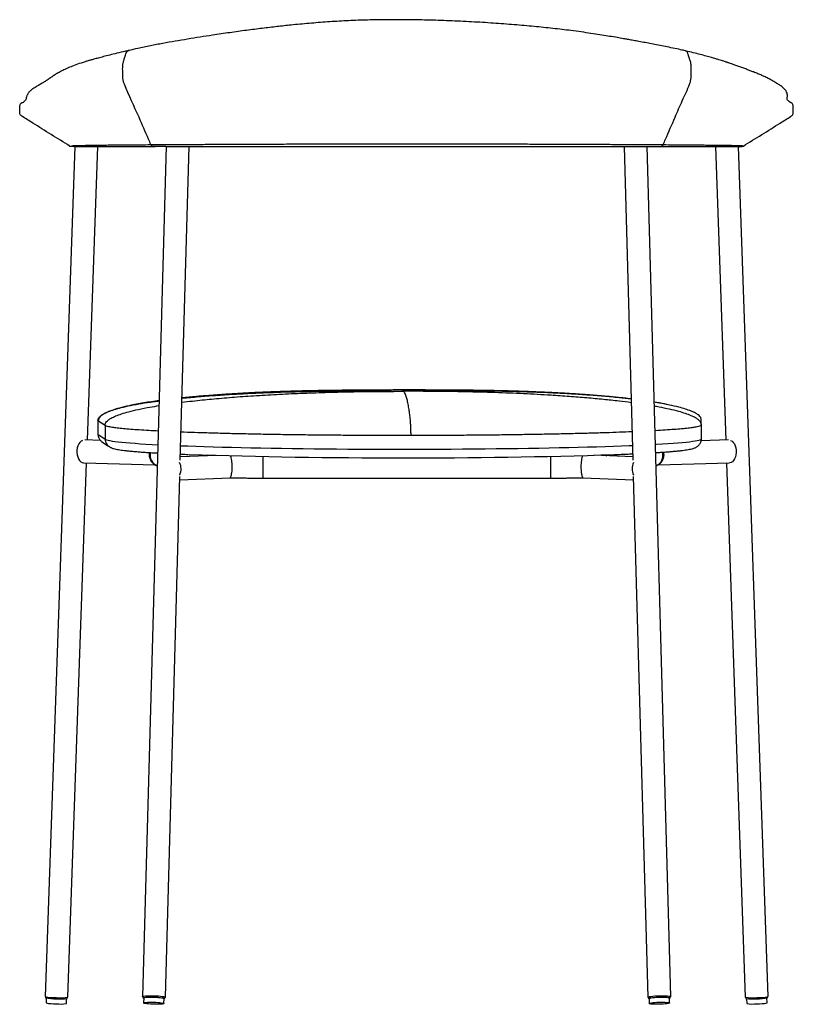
# Model space of a CAD drawing. Header units: millimetres. Extents: x -339 to 269, y -380 to 395.
import ezdxf

# ---------------------------------------------------------------- set-up
doc = ezdxf.new("R2010")
doc.units = ezdxf.units.MM

msp = doc.modelspace()

# ---------------------------------------------------------------- linework, layer by layer
at = {"color": 7, "linetype": 'Continuous', "lineweight": 25}
for p, q in [((-296.11, 295.49), (-319.56, -373.61)), ((-286.19, 64.48), (-278.09, 295.49)), ((-224.21, 295.49), (-242.82, -373.68)), ((-224.51, 295.49), (-224.21, 295.49)), ((-213.07, 48.74), (-206.21, 295.49)), ((136.25, 295.49), (143.11, 48.74)), ((172.87, -373.68), (154.26, 295.49)), ((154.26, 295.49), (155.3, 295.49)), ((208.14, 295.49), (216.24, 64.48)), ((249.61, -373.61), (226.15, 295.49)), ((-277.89, 80.03), (-277.89, 69.04)), ((-277.88, 80), (-272.28, 76.27)), ((-277.88, 80), (-277.88, 69.01)), ((-277.31, 80.31), (-277.61, 80.24)), ((196.93, 77.37), (196.93, 81.1)), ((197, 77.03), (197, 80.43)), ((-272.28, 76.27), (-272.28, 65.28)), ((197.08, 65.49), (197.08, 76.48)), ((-275.84, 64.19), (-288.24, 64.54)), ((-277.89, 69.04), (-277.88, 69.01)), ((-277.88, 69.01), (-272.28, 65.28)), ((-274.77, 63.19), (-269.51, 59.69)), ((218.29, 64.54), (196.88, 63.93)), ((-289.02, 46.55), (-232.98, 44.96)), ((-184.7, 52.43), (-213, 51.25)), ((-148.19, 51.55), (-148.19, 34.54)), ((78.23, 51.65), (78.23, 34.54)), ((143.04, 51.25), (112.51, 52.52)), ((163.05, 44.96), (219.07, 46.55)), ((-301.57, -374.24), (-286.82, 46.49)), ((216.87, 46.49), (231.62, -374.24)), ((-224.83, -374.18), (-213.43, 35.87)), ((-213.5, 33.21), (-173.79, 34.87)), ((-148.19, 34.54), (78.23, 34.54)), ((103.84, 34.87), (143.55, 33.21)), ((143.47, 35.87), (154.88, -374.18)), ((-319.07, -373.78), (-319.1, -374.63)), ((-318.6, -374.8), (-318.74, -378.64)), ((-302.75, -379.2), (-302.61, -375.36)), ((-302.11, -375.22), (-302.08, -374.38)), ((-242.32, -373.69), (-242.35, -374.69)), ((-241.85, -374.7), (-241.96, -378.68)), ((-225.97, -379.12), (-225.86, -375.15)), ((-225.36, -375.16), (-225.33, -374.16)), ((155.38, -374.16), (155.4, -375.16)), ((155.9, -375.15), (156.01, -379.12)), ((172.01, -378.68), (171.9, -374.7)), ((172.4, -374.69), (172.37, -373.69)), ((232.12, -374.38), (232.15, -375.22)), ((232.66, -375.36), (232.79, -379.2)), ((248.78, -378.64), (248.65, -374.8)), ((249.14, -374.63), (249.11, -373.78))]:
    msp.add_line(p, q, dxfattribs=at)
at = {"color": 7, "linetype": 'Continuous', "lineweight": 25, "flags": 128}
for points in [[(154.26, 295.49), (154.48, 295.49), (155.44, 295.49)], [(-290.03, 64.27), (-290.04, 64.26), (-291.13, 63.63), (-292.12, 62.66), (-292.97, 61.41), (-293.66, 59.92), (-294.14, 58.24), (-294.4, 56.46), (-294.43, 54.64), (-294.23, 52.86), (-293.81, 51.18), (-293.17, 49.69), (-292.36, 48.43), (-291.41, 47.47), (-290.34, 46.84), (-289.21, 46.56), (-289.02, 46.55)], [(-272.28, 65.28), (-271.86, 64.96), (-271.1, 64.64), (-269.98, 64.33), (-268.51, 64.01), (-266.7, 63.7), (-264.54, 63.39), (-262.04, 63.09), (-259.2, 62.79), (-256.03, 62.49), (-252.53, 62.19), (-248.7, 61.91), (-244.56, 61.62), (-240.11, 61.35), (-235.35, 61.08), (-230.74, 60.83)], [(160.78, 61.11), (161.78, 61.17), (166.43, 61.44), (170.77, 61.72), (174.8, 62.01), (178.51, 62.3), (181.9, 62.59), (184.95, 62.89), (187.67, 63.19), (190.06, 63.5), (192.1, 63.81), (193.79, 64.12), (195.13, 64.44), (196.13, 64.75), (196.77, 65.07), (197.06, 65.39), (197.08, 65.49)], [(220.07, 64.27), (220.09, 64.26), (221.18, 63.63), (222.17, 62.66), (223.02, 61.41), (223.7, 59.92), (224.18, 58.24), (224.44, 56.46), (224.48, 54.64), (224.27, 52.86), (223.85, 51.18), (223.22, 49.69), (222.41, 48.43), (221.45, 47.47), (220.39, 46.84), (219.25, 46.56), (219.07, 46.55)], [(-212.75, 60.04), (-207.27, 59.83), (-200.85, 59.6), (-194.19, 59.39), (-187.29, 59.18), (-180.17, 58.98), (-172.83, 58.79), (-165.28, 58.62), (-157.55, 58.45), (-149.64, 58.29), (-141.55, 58.15), (-133.32, 58.01), (-124.93, 57.89), (-116.42, 57.77), (-107.79, 57.67), (-99.05, 57.58), (-90.22, 57.51), (-81.31, 57.44), (-72.33, 57.39), (-63.3, 57.35), (-54.24, 57.32), (-45.15, 57.3), (-36.04, 57.3), (-26.94, 57.31), (-17.86, 57.33), (-8.81, 57.36), (0.2, 57.41), (9.16, 57.46), (18.04, 57.53), (26.84, 57.61), (35.54, 57.71), (44.14, 57.81), (52.61, 57.93), (60.94, 58.06), (69.13, 58.19), (77.15, 58.34), (85, 58.51), (92.67, 58.68), (100.14, 58.86), (107.41, 59.05), (114.46, 59.25), (121.27, 59.46), (127.85, 59.68), (134.18, 59.91), (140.25, 60.15), (142.79, 60.25)], [(-191.67, 52.64), (-192.14, 52.37), (-192.55, 52.1)], [(121.39, 52.81), (122.18, 52.37), (122.6, 52.1)], [(-242.33, -373.99), (-242.54, -373.92), (-242.81, -373.73), (-242.72, -373.55), (-242.26, -373.38), (-241.46, -373.24), (-240.35, -373.12), (-238.97, -373.04), (-237.38, -372.99), (-235.64, -372.99), (-233.83, -373.02)], [(-241.86, -374.99), (-241.94, -374.96), (-242.31, -374.78), (-242.3, -374.6), (-241.93, -374.43), (-241.21, -374.29), (-240.16, -374.17), (-238.84, -374.09), (-237.3, -374.04), (-235.61, -374.03), (-233.84, -374.06)], [(-233.95, -378.09), (-232.24, -378.16), (-230.6, -378.26), (-229.12, -378.39), (-227.86, -378.55), (-226.9, -378.72), (-226.26, -378.9), (-225.98, -379.08), (-226.08, -379.25), (-226.54, -379.41), (-227.35, -379.54), (-228.47, -379.64), (-229.85, -379.71), (-231.42, -379.74), (-233.11, -379.73), (-234.84, -379.68), (-236.53, -379.6), (-238.1, -379.48), (-239.47, -379.34), (-240.59, -379.17), (-241.4, -378.99), (-241.86, -378.81), (-241.95, -378.64), (-241.67, -378.47), (-241.03, -378.33), (-240.05, -378.21), (-238.8, -378.12), (-237.31, -378.07), (-235.67, -378.06), (-233.95, -378.09)], [(-241.85, -374.7), (-241.84, -374.66), (-241.56, -374.49), (-240.92, -374.35), (-239.94, -374.23), (-238.69, -374.15), (-237.2, -374.1), (-235.56, -374.09), (-233.84, -374.11)], [(-233.84, -374.06), (-232.08, -374.13), (-230.39, -374.23), (-228.85, -374.37), (-227.53, -374.52), (-226.49, -374.7), (-225.77, -374.88), (-225.4, -375.07), (-225.41, -375.25), (-225.78, -375.41), (-225.87, -375.44)], [(-233.84, -374.11), (-232.13, -374.18), (-230.49, -374.28), (-229.01, -374.41), (-227.75, -374.57), (-226.78, -374.74), (-226.15, -374.92), (-225.87, -375.1), (-225.86, -375.15)], [(-233.83, -373.02), (-232.02, -373.09), (-230.28, -373.19), (-228.69, -373.32), (-227.31, -373.48), (-226.19, -373.66), (-225.39, -373.84), (-224.93, -374.04), (-224.84, -374.22), (-225.12, -374.4), (-225.34, -374.46)], [(155.38, -374.46), (155.16, -374.4), (154.89, -374.22), (154.98, -374.04), (155.44, -373.84), (156.24, -373.66), (157.35, -373.48), (158.73, -373.32), (160.32, -373.19), (162.06, -373.09), (163.87, -373.02)], [(155.91, -375.44), (155.51, -375.29), (155.42, -375.11), (155.7, -374.92), (156.34, -374.74), (157.31, -374.56), (158.56, -374.4), (160.06, -374.26), (161.72, -374.15), (163.47, -374.08)], [(155.9, -375.15), (155.9, -375.14), (156.1, -374.96), (156.65, -374.78), (157.55, -374.61), (158.74, -374.45), (160.18, -374.31), (161.79, -374.2), (163.5, -374.13)], [(163.61, -378.1), (165.33, -378.07), (167, -378.07), (168.52, -378.11), (169.84, -378.19), (170.88, -378.3), (171.6, -378.44), (171.96, -378.6), (171.96, -378.77), (171.58, -378.95), (170.85, -379.13), (169.8, -379.3), (168.48, -379.45), (166.94, -379.57), (165.28, -379.66), (163.55, -379.72), (161.84, -379.74), (160.24, -379.72), (158.81, -379.66), (157.63, -379.56), (156.74, -379.44), (156.19, -379.29), (156.01, -379.12), (156.21, -378.94), (156.76, -378.76), (157.66, -378.58), (158.86, -378.42), (160.29, -378.29), (161.9, -378.18), (163.61, -378.1)], [(163.47, -374.08), (165.24, -374.04), (166.96, -374.04), (168.54, -374.08), (169.92, -374.15), (171.03, -374.26), (171.84, -374.4), (172.29, -374.56), (172.38, -374.74), (172.1, -374.92), (171.91, -374.99)], [(163.5, -374.13), (165.22, -374.09), (166.89, -374.09), (168.41, -374.13), (169.73, -374.21), (170.77, -374.32), (171.49, -374.46), (171.85, -374.62), (171.9, -374.7)], [(163.87, -373.02), (165.68, -372.99), (167.42, -372.99), (169.01, -373.04), (170.39, -373.12), (171.51, -373.24), (172.31, -373.38), (172.77, -373.55), (172.86, -373.73), (172.58, -373.92), (172.38, -373.99)]]:
    msp.add_lwpolyline(points, dxfattribs=at)
at = {"color": 7, "linetype": 'Continuous', "lineweight": 25}
for centre, radius, start, end in [((-227.84, 52.53), 8.98, 166.51686, 248.02092), ((157.88, 52.53), 8.98, 291.9895, 15.70297), ((-223.65, 41.84), 11.18, 0.68436, 26.15508), ((-37.39, 5327.84), 5277.39, 268.16681, 271.79905), ((153.69, 41.8), 11.2, 153.67335, 205.58075), ((-223.36, 41.7), 10.89, 334.22355, 1.41729), ((-311.42, -332.27), 42.14, 258.85351, 271.15381), ((-311.54, -337.11), 38.28, 258.61123, 271.39062), ((-311.75, -344.77), 34.58, 258.34379, 271.65806), ((-307.34, -345.06), 34.45, 264.318, 277.66012), ((-307.01, -337.41), 38.13, 264.58661, 277.39151), ((-306.79, -332.75), 41.82, 264.81817, 277.16544), ((236.84, -332.75), 41.82, 262.83456, 275.18183), ((237.06, -337.41), 38.13, 262.60849, 275.41339), ((237.38, -345.06), 34.45, 262.33988, 275.682), ((241.46, -332.27), 42.14, 268.84619, 281.14649), ((241.58, -337.11), 38.28, 268.60938, 281.38877), ((241.8, -344.77), 34.58, 268.34194, 281.65621)]:
    msp.add_arc(centre, radius, start, end, dxfattribs=at)
for points, knots in [([(184.48, 370.9), (183.22, 371.19), (180.07, 371.93), (174.8, 373.07), (168.93, 374.26), (163.3, 375.36), (158.01, 376.39), (152.92, 377.36), (148.15, 378.25), (143.78, 379.05), (140.11, 379.71), (137.1, 380.24), (133.62, 380.85), (129.1, 381.62), (123.29, 382.59), (116.89, 383.62), (109.97, 384.69), (102.41, 385.79), (92.47, 387.14), (80.18, 388.61), (65.28, 390.11), (49.63, 391.5), (33.21, 392.73), (16.13, 393.77), (-1.28, 394.59), (-18.63, 395.15), (-35.53, 395.43), (-51.81, 395.44), (-67.43, 395.16), (-82.51, 394.6), (-97.22, 393.7), (-111.71, 392.55), (-124.89, 391.3), (-137.16, 389.97), (-148.87, 388.59), (-161.34, 387), (-174.43, 385.19), (-186.58, 383.4), (-197.63, 381.68), (-207.47, 380.08), (-217.26, 378.45), (-227.04, 376.72), (-236.86, 374.81), (-245.89, 372.93), (-251.38, 371.69), (-253.78, 371.15)], [0, 0, 0, 0, 0.012527, 0.031213, 0.048216, 0.063802, 0.078099, 0.091042, 0.103961, 0.115034, 0.124222, 0.131503, 0.137326, 0.1499, 0.164439, 0.179057, 0.19518, 0.212746, 0.230963, 0.262457, 0.294384, 0.327475, 0.361638, 0.396753, 0.432582, 0.467802, 0.501889, 0.53471, 0.56616, 0.596505, 0.626705, 0.65662, 0.68655, 0.70961, 0.734822, 0.762119, 0.791395, 0.822512, 0.845772, 0.869814, 0.894569, 0.920494, 0.948098, 0.97725, 1, 1, 1, 1]), ([(-253.84, 371.15), (-254.06, 371.1), (-256.69, 370.51), (-261.21, 369.44), (-267.19, 367.98), (-272.29, 366.68), (-276.58, 365.55), (-280.13, 364.58), (-283.09, 363.75), (-285.66, 363.01), (-289.47, 361.89), (-294.11, 360.37), (-299.14, 358.46), (-302.54, 356.97), (-304.82, 355.88), (-306.25, 355.15), (-307.72, 354.38), (-309.21, 353.54), (-310.62, 352.71), (-311.98, 351.87), (-313.3, 351.02), (-314.6, 350.15), (-316.03, 349.14), (-317.24, 348.31), (-318.44, 347.53), (-319.61, 346.79), (-320.73, 346.09), (-321.9, 345.37), (-323.14, 344.61), (-324.47, 343.82), (-325.9, 342.99), (-327.52, 342.08), (-328.98, 341.14), (-330.22, 340.21), (-331.16, 339.38), (-331.91, 338.62), (-332.52, 337.89), (-333.02, 337.17), (-333.47, 336.41), (-333.84, 335.6), (-334.12, 334.77), (-334.28, 334.03), (-334.43, 333.27), (-334.61, 332.52), (-335.13, 331.85), (-335.74, 331.3), (-336.22, 330.87), (-336.51, 330.61), (-336.5, 330.54), (-336.5, 330.51)], [0, 0, 0, 0, 0.002642, 0.030498, 0.055718, 0.078236, 0.098034, 0.114848, 0.129095, 0.141811, 0.154259, 0.189081, 0.223183, 0.256809, 0.268696, 0.281626, 0.295599, 0.310613, 0.326621, 0.34161, 0.354493, 0.366885, 0.377418, 0.388489, 0.400209, 0.412571, 0.425683, 0.439485, 0.454781, 0.471502, 0.489556, 0.508437, 0.531542, 0.551485, 0.568904, 0.58524, 0.60131, 0.616959, 0.633617, 0.6576, 0.683519, 0.711403, 0.740647, 0.780152, 0.821562, 0.864756, 0.909994, 0.958457, 1, 1, 1, 1]), ([(-236.24, 297.07), (-236.85, 298.5), (-239.95, 305.68), (-246.75, 321.64), (-253.81, 336.5), (-257.94, 346.89), (-258.34, 349.32), (-258.39, 351.77), (-258.39, 354.99), (-258.53, 358.25), (-258.1, 361.51), (-257.35, 364.05), (-256.53, 366.35), (-255.97, 368.53), (-255.4, 369.97), (-254.63, 370.83), (-253.99, 371.18), (-253.56, 371.16), (-253.39, 371.15)], [0, 0, 0, 0, 0.058611, 0.293056, 0.649575, 0.679027, 0.709459, 0.738885, 0.768401, 0.827157, 0.857541, 0.887995, 0.925155, 0.948067, 0.971162, 0.981956, 0.992837, 1, 1, 1, 1]), ([(-236.24, 297.07), (-236.85, 298.5), (-239.95, 305.68), (-246.75, 321.64), (-253.81, 336.5), (-257.94, 346.89), (-258.34, 349.32), (-258.39, 351.77), (-258.39, 354.99), (-258.53, 358.25), (-258.1, 361.51), (-257.35, 364.05), (-256.53, 366.35), (-255.97, 368.52), (-255.4, 369.98), (-254.63, 370.82), (-254.11, 371.14), (-253.82, 371.14), (-253.78, 371.14)], [0, 0, 0, 0, 0.05894, 0.294701, 0.65322, 0.682838, 0.71344, 0.743032, 0.772713, 0.831799, 0.862353, 0.892979, 0.930347, 0.953388, 0.976612, 0.987467, 0.998408, 1, 1, 1, 1]), ([(167, 297.06), (167.62, 298.5), (170.71, 305.68), (175.75, 317.2), (181.93, 331.75), (186.43, 340.98), (188.69, 347.04), (189.15, 350.56), (189.03, 354.19), (189.12, 357.89), (188.95, 360.4), (188.43, 362.54), (187.72, 364.6), (187.01, 366.82), (186.49, 368.81), (185.83, 370.03), (185.22, 370.68), (184.72, 370.83), (184.48, 370.9)], [0, 0, 0, 0, 0.059156, 0.295778, 0.476174, 0.656574, 0.686906, 0.718364, 0.786349, 0.820678, 0.854876, 0.878473, 0.902347, 0.936517, 0.965647, 0.97858, 0.989491, 1, 1, 1, 1]), ([(167, 297.06), (167.62, 298.5), (170.71, 305.68), (175.75, 317.2), (181.93, 331.75), (186.43, 340.98), (188.69, 347.04), (189.15, 350.56), (189.03, 354.19), (189.12, 357.89), (188.95, 360.4), (188.43, 362.54), (187.72, 364.6), (187.01, 366.81), (186.49, 368.81), (185.83, 370.03), (185.23, 370.67), (184.77, 370.81), (184.55, 370.88)], [0, 0, 0, 0, 0.059212, 0.29606, 0.476628, 0.6572, 0.687561, 0.71905, 0.787099, 0.821461, 0.855692, 0.879311, 0.903208, 0.937411, 0.966568, 0.979513, 0.990435, 1, 1, 1, 1]), ([(266.81, 330.41), (266.82, 330.41), (266.86, 330.42), (266.65, 330.61), (266.19, 330.97), (265.55, 331.5), (264.67, 332.12), (264.43, 332.9), (264.57, 333.8), (264.81, 334.79), (264.86, 336.06), (264.57, 337.55), (263.8, 339.25), (262.58, 340.82), (261.12, 342.17), (259.71, 343.27), (257.25, 344.83), (254.04, 346.62), (250.36, 348.88), (247.2, 350.47), (244.47, 351.62), (241.37, 352.92), (238.41, 354.12), (235.5, 355.27), (232.72, 356.35), (229.69, 357.5), (226.56, 358.64), (223.59, 359.69), (220.99, 360.59), (219.1, 361.22), (217.82, 361.65), (216.91, 361.94), (215.85, 362.29), (214.49, 362.72), (212.78, 363.26), (210.71, 363.9), (208.08, 364.69), (204.81, 365.65), (200.79, 366.79), (196.07, 368.06), (190.68, 369.44), (186.63, 370.4), (184.55, 370.89)], [0, 0, 0, 0, 0.020081, 0.073913, 0.124704, 0.17287, 0.219511, 0.264817, 0.308761, 0.351137, 0.391457, 0.429608, 0.465549, 0.49973, 0.522232, 0.544443, 0.567061, 0.59019, 0.613391, 0.635441, 0.657385, 0.680939, 0.706642, 0.724992, 0.744669, 0.765664, 0.787227, 0.806132, 0.821946, 0.834638, 0.839808, 0.844401, 0.85032, 0.858023, 0.867504, 0.878752, 0.891755, 0.909109, 0.928766, 0.950654, 0.974681, 1, 1, 1, 1]), ([(-300.16, 295.95), (-309.85, 301.97), (-320.91, 308.84), (-333.25, 316.67), (-336.37, 318.5), (-338.33, 319.89), (-339.16, 320.76), (-339.5, 321.92), (-339.44, 323.52), (-339.42, 325.54), (-339.45, 327.46), (-339.11, 328.75), (-338.76, 329.44), (-338.18, 329.94), (-337.35, 330.31), (-336.69, 330.38), (-336.3, 330.42)], [0, 0, 0, 0, 0.592997, 0.676429, 0.759848, 0.781171, 0.801272, 0.820881, 0.842007, 0.884194, 0.926463, 0.94036, 0.953395, 0.966033, 0.979313, 1, 1, 1, 1]), ([(230.07, 295.95), (239.76, 301.97), (250.81, 308.84), (263.15, 316.67), (266.28, 318.5), (268.24, 319.89), (269.07, 320.76), (269.4, 321.92), (269.34, 323.52), (269.33, 325.54), (269.36, 327.46), (269.02, 328.75), (268.66, 329.44), (268.09, 329.94), (267.43, 330.24), (266.97, 330.3), (266.76, 330.32)], [0, 0, 0, 0, 0.598877, 0.683137, 0.767382, 0.788917, 0.809217, 0.829021, 0.850357, 0.892962, 0.93565, 0.949685, 0.962849, 0.975612, 0.989024, 1, 1, 1, 1]), ([(-300.16, 295.95), (-299.89, 295.95), (-299.33, 295.95), (-298.56, 295.98), (-297.65, 296.02), (-297.32, 296.07), (-297.61, 296.13), (-297.74, 296.18), (-297.48, 296.24), (-296.6, 296.3), (-294.63, 296.36), (-292.39, 296.41), (-290.31, 296.47), (-287.85, 296.53), (-284.84, 296.6), (-281.03, 296.66), (-276.53, 296.72), (-271.44, 296.78), (-265.78, 296.84), (-259.37, 296.89), (-252.3, 296.95), (-244.63, 297.01), (-239.04, 297.05), (-236.24, 297.07)], [0, 0, 0, 0, 0.077716, 0.155418, 0.233107, 0.310833, 0.359733, 0.408615, 0.457441, 0.506215, 0.55502, 0.596198, 0.637935, 0.679894, 0.721773, 0.763335, 0.804437, 0.836402, 0.868172, 0.900468, 0.933373, 0.966635, 1, 1, 1, 1]), ([(-296.11, 295.49), (-296.21, 295.49), (-296.95, 295.49), (-298.34, 295.36), (-299.56, 295.75), (-300.16, 295.95)], [0, 0, 0, 0, 0.074042, 0.540588, 1, 1, 1, 1]), ([(-296.01, 295.49), (-296.04, 295.49), (-296.19, 295.49), (-295.44, 295.49), (-293.8, 295.49), (-291.32, 295.49), (-288.95, 295.49), (-287.04, 295.49), (-286.16, 295.49), (-285.7, 295.49)], [0, 0, 0, 0, 0.046025, 0.241225, 0.436743, 0.6324, 0.827941, 0.91004, 1, 1, 1, 1]), ([(-285.7, 295.49), (-285.19, 295.49), (-284.47, 295.49), (-284.19, 295.49), (-284.37, 295.49), (-284.49, 295.49), (-284.27, 295.49), (-283.46, 295.49), (-281.82, 295.49), (-279.69, 295.49), (-277.67, 295.49), (-275.3, 295.49), (-272.4, 295.49), (-269.03, 295.49), (-265.23, 295.49), (-261.15, 295.49), (-256.29, 295.49), (-249.91, 295.49), (-242.31, 295.49), (-236.01, 295.49), (-232.93, 295.49)], [0, 0, 0, 0, 0.152288, 0.213655, 0.275255, 0.336812, 0.398053, 0.458755, 0.508832, 0.558785, 0.60903, 0.659246, 0.709139, 0.758492, 0.79509, 0.831342, 0.867327, 0.903488, 0.952709, 1, 1, 1, 1]), ([(-236.24, 297.07), (-232.77, 297.09), (-225.89, 297.14), (-214.73, 297.2), (-202.97, 297.26), (-190.34, 297.33), (-176.94, 297.39), (-162.86, 297.45), (-148.29, 297.51), (-133.29, 297.56), (-117.07, 297.61), (-99.78, 297.65), (-81.58, 297.69), (-63.35, 297.71), (-44.9, 297.72), (-26.1, 297.71), (-7.99, 297.7), (9.2, 297.67), (25.33, 297.65), (41.13, 297.62), (56.48, 297.58), (71.31, 297.54), (85.72, 297.49), (99.5, 297.43), (112.64, 297.37), (124.98, 297.31), (136.74, 297.24), (147.73, 297.18), (158, 297.12), (164, 297.08), (167, 297.06)], [0, 0, 0, 0, 0.035436, 0.070324, 0.104377, 0.138685, 0.173728, 0.208703, 0.244042, 0.279528, 0.31493, 0.356622, 0.397423, 0.437152, 0.477594, 0.518927, 0.560807, 0.596873, 0.632861, 0.668558, 0.703761, 0.73829, 0.772721, 0.807965, 0.840646, 0.873361, 0.905805, 0.937693, 0.968818, 1, 1, 1, 1]), ([(-224.51, 295.49), (-226.34, 295.48), (-228.96, 295.47), (-231.98, 295.51), (-233.57, 295.45), (-234.67, 295.63), (-235.58, 296.13), (-236.04, 296.68), (-236.21, 297.02), (-236.24, 297.07)], [0, 0, 0, 0, 0.451486, 0.646416, 0.743881, 0.84273, 0.915784, 0.989459, 1, 1, 1, 1]), ([(-224.12, 295.49), (-224.15, 295.49), (-224.3, 295.49), (-223.56, 295.5), (-221.92, 295.7), (-219.48, 295.51), (-217.11, 295.49), (-214.76, 295.49), (-212.41, 295.49), (-209.79, 295.49), (-207.78, 295.49), (-207.15, 295.49), (-206.9, 295.49)], [0, 0, 0, 0, 0.027698, 0.150164, 0.269879, 0.39091, 0.512437, 0.564237, 0.672726, 0.793568, 0.914967, 1, 1, 1, 1]), ([(-206.9, 295.49), (-206.22, 295.49), (-203.38, 295.49), (-198.34, 295.49), (-192.01, 295.49), (-186.16, 295.49), (-180.61, 295.49), (-175.51, 295.49), (-171.01, 295.49), (-167.45, 295.49), (-164.83, 295.49), (-162.71, 295.49), (-160.81, 295.49), (-158.72, 295.49), (-156.4, 295.49), (-153.84, 295.49), (-151.04, 295.49), (-146.73, 295.49), (-140.81, 295.49), (-133.13, 295.49), (-123.85, 295.49), (-112.88, 295.49), (-100.12, 295.49), (-86.64, 295.49), (-72.57, 295.49), (-58.01, 295.49), (-43.07, 295.49), (-27.88, 295.49), (-13.12, 295.49), (1.08, 295.49), (14.6, 295.49), (27.87, 295.49), (40.79, 295.49), (52.17, 295.49), (61.86, 295.49), (69.78, 295.49), (76.88, 295.49), (83.24, 295.49), (88.4, 295.49), (92.49, 295.49), (95.16, 295.49), (97, 295.49), (98.02, 295.49), (98.66, 295.49), (99, 295.49), (99.13, 295.49), (99.19, 295.49), (99.22, 295.49), (99.24, 295.49), (99.26, 295.49), (99.26, 295.49), (99.27, 295.49), (99.27, 295.49), (99.27, 295.49)], [0, 0, 0, 0, 0.008361, 0.03526, 0.05924, 0.080817, 0.099939, 0.119032, 0.134567, 0.146482, 0.155059, 0.160636, 0.166715, 0.173607, 0.181325, 0.189882, 0.199287, 0.20955, 0.233579, 0.259291, 0.286308, 0.325132, 0.366033, 0.408698, 0.452722, 0.497775, 0.543848, 0.590635, 0.637806, 0.68013, 0.722271, 0.764012, 0.805147, 0.845345, 0.874325, 0.900485, 0.924437, 0.946077, 0.965276, 0.977382, 0.988193, 0.992789, 0.996236, 0.998531, 0.999252, 0.999509, 0.999701, 0.999775, 0.999836, 0.999889, 0.999938, 0.99999, 1, 1, 1, 1]), ([(94.79, 295.49), (94.79, 295.49), (94.79, 295.49), (94.79, 295.49), (94.8, 295.49), (94.8, 295.49), (94.82, 295.49), (94.85, 295.49), (94.97, 295.49), (95.2, 295.49), (96.06, 295.49), (97.85, 295.49), (100.74, 295.49), (104.53, 295.49), (109.1, 295.49), (114.19, 295.49), (119.68, 295.49), (125.45, 295.49), (131.4, 295.49), (135.31, 295.49), (137.23, 295.49)], [0, 0, 0, 0, 0.000182, 0.000388, 0.000587, 0.00079, 0.001008, 0.001515, 0.002944, 0.007811, 0.015547, 0.056405, 0.124057, 0.206827, 0.310933, 0.436261, 0.560332, 0.699367, 0.852763, 1, 1, 1, 1]), ([(137.23, 295.49), (137.67, 295.49), (138.61, 295.49), (141.04, 295.49), (143.41, 295.49), (145.75, 295.49), (148.09, 295.49), (150.74, 295.5), (152.83, 295.49), (154.09, 295.49), (154.15, 295.49), (154.17, 295.49)], [0, 0, 0, 0, 0.110514, 0.237049, 0.363028, 0.416113, 0.528337, 0.65302, 0.777458, 0.903047, 1, 1, 1, 1]), ([(155.3, 295.49), (155.84, 295.49), (157.66, 295.49), (160.27, 295.48), (162.74, 295.51), (164.33, 295.45), (165.43, 295.62), (166.34, 296.12), (166.8, 296.67), (166.97, 297.02), (167, 297.06)], [0, 0, 0, 0, 0.1331197, 0.4493031, 0.6450151, 0.7428711, 0.8420724, 0.9151169, 0.9887968, 1, 1, 1, 1]), ([(164.33, 295.49), (165.91, 295.49), (170.16, 295.49), (176.18, 295.49), (182.58, 295.49), (188.34, 295.49), (193.55, 295.49), (198.52, 295.49), (203.18, 295.49), (207.7, 295.49), (211.33, 295.49), (213.65, 295.49), (215.05, 295.49), (215.78, 295.49), (215.66, 295.49), (214.91, 295.49), (214.13, 295.49), (214.25, 295.49), (215.15, 295.49), (215.75, 295.49)], [0, 0, 0, 0, 0.025239, 0.067669, 0.110563, 0.15379, 0.197174, 0.2405, 0.290649, 0.339962, 0.388855, 0.438224, 0.488193, 0.53877, 0.615592, 0.693107, 0.770675, 0.847659, 1, 1, 1, 1]), ([(167, 297.06), (169.83, 297.04), (175.54, 297), (183.08, 296.94), (190.01, 296.88), (196.3, 296.82), (202.61, 296.75), (208.76, 296.68), (214.61, 296.6), (219.67, 296.54), (223.86, 296.48), (226.47, 296.42), (228.13, 296.36), (228.95, 296.31), (229.15, 296.26), (228.84, 296.19), (227.95, 296.13), (227.04, 296.06), (227.85, 296.01), (228.71, 295.98), (229.44, 295.95), (229.86, 295.95), (230.07, 295.95)], [0, 0, 0, 0, 0.035001, 0.070511, 0.10646, 0.142731, 0.179162, 0.226783, 0.273847, 0.319798, 0.359885, 0.399997, 0.440318, 0.480921, 0.521804, 0.562912, 0.636578, 0.710013, 0.782704, 0.855165, 0.927597, 1, 1, 1, 1]), ([(215.75, 295.49), (216.21, 295.49), (217.56, 295.49), (219.95, 295.49), (222.61, 295.49), (224.72, 295.49), (225.99, 295.49), (226.04, 295.49), (226.06, 295.49)], [0, 0, 0, 0, 0.089672, 0.264154, 0.459194, 0.654585, 0.850222, 1, 1, 1, 1]), ([(226.15, 295.49), (226.21, 295.49), (226.9, 295.49), (228.24, 295.36), (229.46, 295.75), (230.07, 295.95)], [0, 0, 0, 0, 0.041942, 0.524662, 1, 1, 1, 1]), ([(-211.8, 94.2), (-209, 94.55), (-201.24, 95.52), (-188.13, 96.85), (-172.12, 98.24), (-155.07, 99.46), (-137.05, 100.51), (-118.27, 101.38), (-98.83, 102.06), (-78.81, 102.54), (-58.18, 102.83), (-44.24, 102.85), (-37.18, 102.86)], [0, 0, 0, 0, 0.048472, 0.134077, 0.226059, 0.32395, 0.42728, 0.535574, 0.646308, 0.760924, 0.878971, 1, 1, 1, 1]), ([(-38.72, 103.91), (-41.02, 103.91), (-45.25, 103.9), (-51.03, 103.88), (-55.67, 103.87), (-59.39, 103.85), (-62.53, 103.84), (-65.69, 103.82), (-69.29, 103.79), (-73.67, 103.76), (-78.68, 103.72), (-84.41, 103.66), (-90.17, 103.6), (-95.58, 103.53), (-99.99, 103.46), (-103.76, 103.4), (-107.21, 103.34), (-111.29, 103.26), (-115.96, 103.16), (-121.54, 103.02), (-126.48, 102.87), (-130.49, 102.75), (-133.06, 102.66), (-135.36, 102.58), (-137.8, 102.5), (-141.11, 102.37), (-145, 102.22), (-149.05, 102.04), (-152.63, 101.88), (-155.97, 101.72), (-159.22, 101.56), (-163.17, 101.35), (-167.99, 101.08), (-174, 100.72), (-180.29, 100.31), (-187.06, 99.82), (-193.1, 99.35), (-198.14, 98.93), (-202.34, 98.56), (-206.28, 98.19), (-209.39, 97.89), (-211.13, 97.7), (-211.71, 97.65)], [0, 0, 0, 0, 0.03818, 0.070262, 0.096015, 0.115348, 0.131936, 0.14833, 0.167848, 0.191686, 0.221199, 0.251228, 0.286853, 0.316973, 0.341218, 0.359903, 0.381516, 0.404168, 0.434239, 0.466652, 0.504954, 0.523178, 0.538404, 0.550668, 0.564008, 0.58184, 0.609612, 0.633121, 0.653397, 0.673019, 0.692142, 0.710814, 0.742796, 0.777058, 0.816849, 0.856678, 0.895597, 0.921087, 0.945676, 0.968983, 0.989819, 1, 1, 1, 1]), ([(-211.71, 97.45), (-211.59, 97.46), (-207.26, 97.93), (-198.45, 98.69), (-185.03, 99.74), (-170.88, 100.63), (-153.84, 101.52), (-133.8, 102.3), (-110.68, 102.88), (-86.73, 103.18), (-62.14, 103.21), (-45.55, 102.98), (-37.18, 102.86)], [0, 0, 0, 0, 0.002207, 0.074687, 0.151946, 0.233327, 0.318236, 0.445071, 0.57777, 0.71526, 0.856338, 1, 1, 1, 1]), ([(141.78, 96.86), (141.61, 96.88), (139.81, 97.1), (136.53, 97.47), (131.85, 97.97), (127.17, 98.44), (122.25, 98.9), (117.45, 99.32), (112.99, 99.68), (109.08, 99.99), (105.55, 100.25), (101.87, 100.5), (97.77, 100.78), (93.05, 101.07), (88.02, 101.37), (82.22, 101.68), (75.13, 102.04), (67.16, 102.38), (59.11, 102.69), (52.54, 102.91), (47.12, 103.07), (42.99, 103.18), (38.97, 103.28), (35.09, 103.36), (31.35, 103.43), (27.96, 103.49), (24.48, 103.55), (20.63, 103.6), (16.61, 103.65), (12.47, 103.69), (7.91, 103.74), (2.91, 103.78), (-2.36, 103.82), (-7.42, 103.85), (-12.07, 103.87), (-15.49, 103.88), (-18.13, 103.89), (-20.56, 103.9), (-23.81, 103.9), (-27.99, 103.91), (-33.06, 103.91), (-36.74, 103.91), (-38.72, 103.91)], [0, 0, 0, 0, 0.002923, 0.031641, 0.057699, 0.085422, 0.112367, 0.141129, 0.166502, 0.187922, 0.207402, 0.22627, 0.25, 0.276681, 0.305867, 0.334852, 0.37473, 0.425511, 0.469937, 0.51125, 0.537474, 0.562539, 0.5824, 0.606737, 0.630163, 0.648209, 0.666069, 0.688936, 0.710287, 0.730244, 0.754098, 0.781976, 0.80904, 0.837147, 0.861638, 0.882087, 0.891023, 0.903201, 0.920251, 0.942128, 0.968756, 1, 1, 1, 1]), ([(-37.18, 102.86), (-37.4, 103.11), (-37.83, 103.61), (-38.34, 103.91), (-38.64, 103.88), (-38.72, 103.87)], [0, 0, 0, 0, 0.4216372, 0.8294775, 1, 1, 1, 1]), ([(141.78, 96.75), (138.6, 97.11), (131.35, 97.94), (119.72, 98.99), (106.67, 100), (92.9, 100.87), (76.32, 101.73), (56.82, 102.47), (34.33, 103.01), (11.03, 103.27), (-12.9, 103.25), (-29.04, 102.99), (-37.18, 102.86)], [0, 0, 0, 0, 0.05348, 0.122235, 0.195523, 0.272723, 0.353269, 0.473586, 0.599466, 0.729891, 0.86372, 1, 1, 1, 1]), ([(-31.49, 68.29), (-31.49, 68.75), (-31.5, 69.73), (-31.52, 71.13), (-31.56, 72.49), (-31.61, 74.04), (-31.69, 75.73), (-31.8, 77.53), (-31.94, 79.48), (-32.12, 81.52), (-32.34, 83.62), (-32.59, 85.7), (-32.86, 87.72), (-33.18, 89.77), (-33.54, 91.8), (-33.94, 93.76), (-34.36, 95.58), (-34.8, 97.24), (-35.31, 98.91), (-35.89, 100.48), (-36.53, 101.89), (-36.96, 102.53), (-37.18, 102.86)], [0, 0, 0, 0, 0.00614, 0.013111, 0.0215, 0.03162, 0.04807, 0.068075, 0.091681, 0.124716, 0.162891, 0.206199, 0.254472, 0.307389, 0.3717, 0.440597, 0.513292, 0.589338, 0.668441, 0.775941, 0.886796, 1, 1, 1, 1]), ([(141.86, 93.88), (138.66, 94.3), (131.38, 95.25), (119.72, 96.49), (106.67, 97.7), (92.9, 98.8), (76.32, 99.92), (56.82, 100.97), (34.33, 101.87), (11.03, 102.5), (-12.9, 102.86), (-29.04, 102.86), (-37.18, 102.86)], [0, 0, 0, 0, 0.05398, 0.122769, 0.196067, 0.273255, 0.353774, 0.474025, 0.599817, 0.730135, 0.863845, 1, 1, 1, 1]), ([(-277.88, 80), (-277.85, 80.3), (-277.8, 80.93), (-277.36, 81.84), (-276.54, 82.91), (-275.14, 84.08), (-272.78, 85.52), (-269.37, 87.04), (-264.8, 88.61), (-258.98, 90.21), (-251.84, 91.82), (-243.31, 93.38), (-235.83, 94.56), (-231.19, 95.15), (-229.78, 95.33)], [0, 0, 0, 0, 0.015748, 0.032999, 0.052928, 0.089355, 0.134767, 0.210224, 0.303288, 0.413991, 0.559825, 0.727694, 0.917517, 1, 1, 1, 1]), ([(-229.77, 95.5), (-230.75, 95.37), (-233.77, 94.97), (-238.76, 94.22), (-244.66, 93.24), (-249.86, 92.26), (-254.36, 91.31), (-258.18, 90.42), (-261.62, 89.53), (-263.77, 88.86), (-264.74, 88.56)], [0, 0, 0, 0, 0.0831511, 0.2566069, 0.424812, 0.5861307, 0.7015894, 0.8114979, 0.9150904, 1, 1, 1, 1]), ([(169.39, 92.57), (167.95, 92.87), (164.79, 93.52), (161.6, 94.04), (159.85, 94.32)], [0, 0, 0, 0, 0.453301, 1, 1, 1, 1]), ([(196.91, 81.1), (196.9, 81.17), (196.85, 81.58), (196.48, 82.27), (195.7, 83.34), (194.33, 84.51), (192.04, 85.94), (188.72, 87.45), (184.27, 89.02), (178.61, 90.61), (171.67, 92.19), (165.22, 93.44), (161.15, 94.06), (159.85, 94.26)], [0, 0, 0, 0, 0.005026, 0.026751, 0.05185, 0.097726, 0.154917, 0.249948, 0.367153, 0.506572, 0.690236, 0.901649, 1, 1, 1, 1]), ([(-266.03, 88.13), (-267.12, 87.75), (-269.51, 86.92), (-272.42, 85.58), (-274.66, 84.18), (-276.02, 83.05), (-276.88, 81.96), (-277.29, 81.02), (-277.36, 80.55), (-277.39, 80.31)], [0, 0, 0, 0, 0.246883, 0.542754, 0.67831, 0.799582, 0.904797, 0.952875, 1, 1, 1, 1]), ([(-272.28, 76.27), (-272.21, 76.74), (-272.07, 77.77), (-271.02, 79.17), (-269.49, 80.51), (-267.07, 82.01), (-263.63, 83.6), (-259.04, 85.25), (-253.08, 86.99), (-245.65, 88.75), (-237.67, 90.36), (-232.27, 91.23), (-229.88, 91.62)], [0, 0, 0, 0, 0.030482, 0.065741, 0.108975, 0.161731, 0.247946, 0.352719, 0.475935, 0.647582, 0.844314, 1, 1, 1, 1]), ([(196.74, 77.94), (196.73, 77.97), (196.62, 78.52), (195.78, 79.49), (194.37, 80.81), (192.04, 82.27), (188.74, 83.85), (184.28, 85.48), (178.62, 87.17), (171.67, 88.86), (165.25, 90.2), (161.21, 90.89), (159.94, 91.1)], [0, 0, 0, 0, 0.00254, 0.042067, 0.090544, 0.149787, 0.246943, 0.365786, 0.506497, 0.691304, 0.903604, 1, 1, 1, 1]), ([(191.1, 86.34), (190.57, 86.59), (190, 86.87), (189.29, 87.14), (189.25, 87.15)], [0, 0, 0, 0, 0.947895, 1, 1, 1, 1]), ([(197.08, 76.49), (197.06, 76.78), (197, 77.36), (196.75, 77.94), (196.63, 78.23)], [0, 0, 0, 0, 0.500476, 1, 1, 1, 1]), ([(-272.28, 76.27), (-272.05, 76.09), (-271.59, 75.73), (-269.62, 75.2), (-266.74, 74.67), (-262.85, 74.16), (-258.01, 73.65), (-252.22, 73.15), (-245.5, 72.67), (-238.29, 72.22), (-232.93, 71.94), (-230.43, 71.81)], [0, 0, 0, 0, 0.112762, 0.225523, 0.338285, 0.451046, 0.563808, 0.676569, 0.789331, 0.902092, 1, 1, 1, 1]), ([(-212.45, 71.02), (-211.64, 70.99), (-207.5, 70.82), (-199.29, 70.54), (-187.84, 70.18), (-175.7, 69.85), (-162.98, 69.55), (-149.72, 69.28), (-135.98, 69.04), (-121.81, 68.83), (-107.29, 68.65), (-92.47, 68.51), (-77.42, 68.4), (-62.19, 68.33), (-46.86, 68.29), (-36.61, 68.29), (-31.49, 68.29)], [0, 0, 0, 0, 0.0184054, 0.0939127, 0.16942, 0.2449272, 0.3204345, 0.3959418, 0.4714491, 0.5469563, 0.6224636, 0.6979709, 0.7734782, 0.8489854, 0.9244927, 1, 1, 1, 1]), ([(-31.49, 68.29), (-26.38, 68.3), (-16.14, 68.32), (-0.89, 68.39), (14.2, 68.49), (29.07, 68.62), (43.66, 68.79), (57.9, 68.99), (71.73, 69.23), (85.09, 69.49), (97.93, 69.79), (110.19, 70.11), (121.79, 70.46), (132.66, 70.84), (139.25, 71.1), (142.49, 71.23)], [0, 0, 0, 0, 0.07712, 0.154239, 0.231359, 0.308478, 0.385598, 0.462717, 0.539837, 0.616956, 0.694076, 0.771195, 0.848315, 0.925434, 1, 1, 1, 1]), ([(160.47, 72.09), (160.61, 72.1), (163.62, 72.25), (168.73, 72.57), (175.69, 73.05), (181.65, 73.55), (186.69, 74.05), (190.76, 74.57), (193.87, 75.1), (195.94, 75.63), (197.01, 76.09), (196.98, 76.38), (196.96, 76.48)], [0, 0, 0, 0, 0.00539, 0.121042, 0.236694, 0.352346, 0.467998, 0.58365, 0.699303, 0.814955, 0.930607, 1, 1, 1, 1]), ([(-277.87, 69.04), (-277.88, 68.98), (-277.92, 68.42), (-277.77, 67.52), (-277.48, 66.75), (-277.36, 66.43)], [0, 0, 0, 0, 0.0697572, 0.6189486, 1, 1, 1, 1]), ([(-277.88, 69.01), (-277.8, 68.22), (-277.64, 66.66), (-276.5, 64.58), (-275.31, 63.66), (-274.75, 63.21)], [0, 0, 0, 0, 0.3432764, 0.6865518, 1, 1, 1, 1]), ([(-272.28, 65.28), (-272.21, 64.48), (-272.09, 62.98), (-271.26, 61.72), (-270.87, 61.13)], [0, 0, 0, 0, 0.5288883, 1, 1, 1, 1]), ([(160.96, 54.59), (161.36, 54.61), (163.21, 54.73), (166.23, 54.93), (170, 55.2), (173.47, 55.48), (176.68, 55.77), (179.6, 56.06), (182.26, 56.36), (184.65, 56.68), (186.81, 57.01), (188.79, 57.39), (190.38, 57.79), (191.64, 58.21), (192.58, 58.62), (193.38, 59.05), (194.17, 59.6), (194.94, 60.28), (195.68, 61.14), (196.35, 62.21), (196.85, 63.52), (197.1, 64.67), (197.06, 65.35), (197.05, 65.49)], [0, 0, 0, 0, 0.020045, 0.091184, 0.162456, 0.233908, 0.305611, 0.377675, 0.450284, 0.52376, 0.598724, 0.676558, 0.761091, 0.813866, 0.847418, 0.875463, 0.899118, 0.919845, 0.938845, 0.956992, 0.974815, 0.994516, 1, 1, 1, 1]), ([(-270.88, 61.12), (-270.76, 60.96), (-270.41, 60.47), (-269.79, 59.89), (-269.05, 59.31), (-268.3, 58.85), (-267.51, 58.46), (-266.6, 58.1), (-265.39, 57.72), (-263.85, 57.35), (-261.91, 56.98), (-259.71, 56.65), (-257.25, 56.33), (-254.46, 56.01), (-251.44, 55.72), (-248.15, 55.43), (-244.59, 55.15), (-240.77, 54.88), (-236.65, 54.61), (-233.37, 54.41), (-231.37, 54.3), (-230.92, 54.28)], [0, 0, 0, 0, 0.009183, 0.02773, 0.048075, 0.071469, 0.099698, 0.135633, 0.184852, 0.261599, 0.337384, 0.408835, 0.484495, 0.557516, 0.629155, 0.700009, 0.770372, 0.84041, 0.910222, 0.979873, 1, 1, 1, 1]), ([(-237.36, 54.66), (-237.4, 54.52), (-237.57, 53.86), (-237.61, 52.6), (-237.44, 50.99), (-236.97, 49.48), (-236.31, 48.15), (-235.49, 47.01), (-234.59, 46.08), (-233.65, 45.34), (-232.74, 44.8), (-231.9, 44.4), (-231.44, 44.24), (-231.2, 44.16)], [0, 0, 0, 0, 0.031308, 0.1438981, 0.2616766, 0.372259, 0.4767359, 0.5757945, 0.6696435, 0.7580624, 0.8408587, 0.9197709, 1, 1, 1, 1]), ([(161.25, 44.16), (161.27, 44.16), (161.51, 44.24), (162.11, 44.47), (163.04, 44.93), (164.07, 45.61), (165.09, 46.51), (166.03, 47.65), (166.8, 48.98), (167.35, 50.47), (167.63, 52.09), (167.65, 53.63), (167.42, 54.61), (167.33, 55.01)], [0, 0, 0, 0, 0.008055, 0.0935962, 0.1787654, 0.2693981, 0.3675205, 0.4706941, 0.5770871, 0.6854552, 0.7948711, 0.9142431, 1, 1, 1, 1]), ([(-212.94, 53.41), (-212.71, 53.4), (-210.72, 53.32), (-208.59, 53.23), (-206.7, 53.16)], [0, 0, 0, 0, 0.1135012, 1, 1, 1, 1]), ([(-172.21, 43.65), (-172.23, 44.5), (-172.28, 46.19), (-172.55, 48.66), (-172.89, 50.46), (-173.19, 51.6), (-173.34, 51.97), (-173.41, 52.12)], [0, 0, 0, 0, 0.20868, 0.41661, 0.692498, 0.871993, 1, 1, 1, 1]), ([(103.5, 52.26), (103.43, 52.07), (103.26, 51.67), (102.93, 50.47), (102.59, 48.66), (102.32, 46.19), (102.28, 44.5), (102.26, 43.65)], [0, 0, 0, 0, 0.153296, 0.331326, 0.597723, 0.798499, 1, 1, 1, 1]), ([(128.54, 53.05), (129.88, 53.1), (133.17, 53.23), (138, 53.42), (141.37, 53.57), (142.98, 53.64)], [0, 0, 0, 0, 0.265542, 0.648931, 1, 1, 1, 1]), ([(-173.8, 34.93), (-173.69, 34.97), (-173.5, 35.03), (-173.18, 35.78), (-172.85, 36.86), (-172.52, 38.57), (-172.26, 40.94), (-172.23, 42.61), (-172.21, 43.45)], [0, 0, 0, 0, 0.214379, 0.347148, 0.483346, 0.687662, 0.843574, 1, 1, 1, 1]), ([(-172.21, 43.45), (-172.21, 43.49), (-172.21, 43.55), (-172.21, 43.62), (-172.21, 43.65)], [0, 0, 0, 0, 0.559457, 1, 1, 1, 1]), ([(102.26, 43.65), (102.26, 43.61), (102.26, 43.55), (102.26, 43.48), (102.26, 43.45)], [0, 0, 0, 0, 0.559564, 1, 1, 1, 1]), ([(102.26, 43.45), (102.27, 42.61), (102.31, 40.94), (102.56, 38.57), (102.89, 36.87), (103.22, 35.79), (103.55, 35.03), (103.73, 34.97), (103.84, 34.93)], [0, 0, 0, 0, 0.156425, 0.312337, 0.516653, 0.649247, 0.785621, 1, 1, 1, 1]), ([(-173.82, 34.87), (-173.07, 34.84), (-171.39, 34.8), (-168.54, 34.73), (-165.34, 34.68), (-162.02, 34.63), (-158.59, 34.59), (-155.08, 34.56), (-151.6, 34.55), (-149.3, 34.55), (-148.19, 34.54)], [0, 0, 0, 0, 0.1027913, 0.2328769, 0.3626419, 0.4921883, 0.6215845, 0.7508789, 0.880108, 1, 1, 1, 1]), ([(78.23, 34.54), (78.86, 34.54), (80.68, 34.55), (83.69, 34.56), (87.22, 34.58), (90.68, 34.61), (94.05, 34.65), (97.3, 34.71), (100.39, 34.77), (102.59, 34.83), (103.68, 34.86), (103.87, 34.87)], [0, 0, 0, 0, 0.0679074, 0.197058, 0.3262561, 0.4554965, 0.5848082, 0.7142266, 0.8437982, 0.9735871, 1, 1, 1, 1])]:
    msp.add_open_spline(points, degree=3, knots=knots, dxfattribs=at)

doc.saveas('drawing.dxf')
